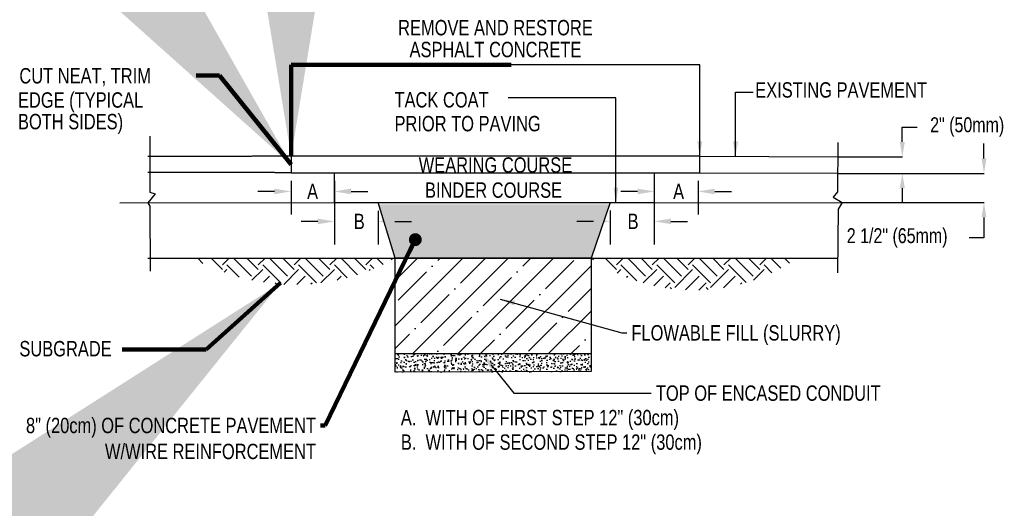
# Model space of a CAD drawing. Header units: inches. Extents: x 126 to 4421, y -327 to 2727.
# Tile 4 of 4: x 3683 to 4421, y 2131 to 2497. Entities that reach past the tile are written whole.
import ezdxf
from ezdxf import colors
from ezdxf.entities.mleader import LeaderData, LeaderLine
from ezdxf.enums import TextEntityAlignment as Align
from ezdxf.math import Vec2, Vec3

# ---------------------------------------------------------------- set-up
doc = ezdxf.new("R2010")
doc.units = ezdxf.units.IN
doc.header["$MEASUREMENT"] = 0
doc.linetypes.add('HIDDEN', pattern=[0.375, 0.25, -0.125])
doc.layers.add('DIMENSION', color=7, linetype='Continuous')
doc.styles.add('120', font='FSIMPLEX.SHX', dxfattribs={"width": 0.8, "height": 11.2})
doc.styles.get("Standard").update_dxf_attribs({"font": 'fsimplex.shx', "width": 0.8})
doc.dimstyles.get("Standard").update_dxf_attribs({"dimscale": 0, "dimtxt": 11.2, "dimasz": 11.2, "dimexe": 0.18, "dimexo": 0.0625, "dimgap": 0.09, "dimtad": 0, "dimtih": 1, "dimtoh": 1, "dimdec": 4, "dimzin": 0, "dimdsep": 46, "dimtxsty": '120', "dimcen": 0.09, "dimclre": 256, "dimclrt": 256, "dimadec": 0, "dimazin": 0, "dimtfac": 1, "dimtdec": 4, "dimtofl": 0, "dimtmove": 0, "dimatfit": 3, "dimfxl": 1, "dimtolj": 1, "dimtzin": 0, "dimarcsym": 0})

# ---------------------------------------------------------------- blocks, each defined once
blk = doc.blocks.new('*D4')
at = {"layer": 'Defpoints', "color": 0, "transparency": 16777216}
for p in [(4296.22, 2381.83), (4299.49, 2359.94), (4405.83, 2359.94)]:
    blk.add_point(p, dxfattribs=at)
at = {"layer": 'DIMENSION', "color": 0, "lineweight": -2, "transparency": 16777216}
for p, q in [((4405.83, 2393.03), (4405.83, 2404.23)), ((4405.83, 2348.74), (4405.83, 2333.45)), ((4405.83, 2333.45), (4394.63, 2333.45))]:
    blk.add_line(p, q, dxfattribs=at)
at = {"layer": 'DIMENSION', "lineweight": -2, "transparency": 16777216}
for p, q in [((4296.28, 2381.83), (4406.01, 2381.83)), ((4299.55, 2359.94), (4406.01, 2359.94))]:
    blk.add_line(p, q, dxfattribs=at)
at = {"layer": 'DIMENSION', "color": 0, "transparency": 16777216}
for points in [[(4403.97, 2393.03), (4407.7, 2393.03), (4405.83, 2381.83)], [(4403.97, 2348.74), (4407.7, 2348.74), (4405.83, 2359.94)]]:
    blk.add_solid(points, dxfattribs=at)
at = {"layer": 'DIMENSION', "transparency": 16777216, "insert": (4340.78, 2333.45), "char_height": 11.2, "attachment_point": 5, "style": '120'}
blk.add_mtext('\\A1;2 1/2" (65mm)', dxfattribs=at)
blk = doc.blocks.new('*D5')
at = {"layer": 'Defpoints', "color": 0, "transparency": 16777216}
for p in [(4296.27, 2394.14), (4296.22, 2381.83), (4344.65, 2381.83)]:
    blk.add_point(p, dxfattribs=at)
at = {"layer": 'DIMENSION', "color": 0, "lineweight": -2, "transparency": 16777216}
for p, q in [((4344.65, 2405.34), (4344.65, 2416.54)), ((4344.65, 2416.54), (4355.85, 2416.54)), ((4344.65, 2370.63), (4344.65, 2359.43))]:
    blk.add_line(p, q, dxfattribs=at)
at = {"layer": 'DIMENSION', "lineweight": -2, "transparency": 16777216}
for p, q in [((4296.34, 2394.14), (4344.83, 2394.14)), ((4296.28, 2381.83), (4344.83, 2381.83))]:
    blk.add_line(p, q, dxfattribs=at)
at = {"layer": 'DIMENSION', "color": 0, "transparency": 16777216}
for points in [[(4342.78, 2405.34), (4346.52, 2405.34), (4344.65, 2394.14)], [(4342.78, 2370.63), (4346.52, 2370.63), (4344.65, 2381.83)]]:
    blk.add_solid(points, dxfattribs=at)
at = {"layer": 'DIMENSION', "transparency": 16777216, "insert": (4393.27, 2416.54), "char_height": 11.2, "attachment_point": 5, "style": '120'}
blk.add_mtext('\\A1;2" (50mm)', dxfattribs=at)

msp = doc.modelspace()

# ---------------------------------------------------------------- hatches: boundary and pattern name
h = msp.add_hatch()
h.set_pattern_fill('ANSI35', color=256, scale=96)
h.paths.add_polyline_path([(3964.67828, 2318.35039), (4111.38058, 2318.2183), (4111.47788, 2246.82659), (3964.67828, 2246.62651)])
h = msp.add_hatch()
h.set_pattern_fill('AR-CONC', color=256, style=0)
h.set_pattern_definition([(50, (3556.7656, -174.3624), (7.172602, -0.627521), [0.75, -8.25]), (355, (3556.7656, -174.3624), (-1.387513, 7.521921), [0.6, -6.6]), (100.45144, (3557.363, -174.415), (5.785088, 6.8944), [0.637402, -7.011421]), (46.1842, (3556.766, -172.362), (10.672413, -1.655193), [1.125, -12.375]), (96.63564, (3557.655, -172.5), (9.34662, 9.741186), [0.956103, -10.517138]), (351.18416, (3556.766, -172.362), (9.34662, 9.741186), [0.9, -9.9]), (21, (3557.7656, -172.8624), (5.96907, -4.026189), [0.75, -8.25]), (326, (3557.7656, -172.8624), (2.433153, 7.2515), [0.6, -6.6]), (71.45144, (3558.263, -173.198), (8.402224, 3.225312), [0.637402, -7.011421]), (37.5, (3556.7656, -174.3624), (0.1215986, 3.3289385), [0, -6.52, 0, -6.7, 0, -6.625]), (7.5, (3556.7656, -174.3624), (2.6306954, 3.944117), [0, -3.82, 0, -6.37, 0, -2.525]), (327.5, (3554.5356, -174.3624), (5.3382244, -0.2255487), [0, -2.5, 0, -7.8, 0, -10.35]), (317.5, (3553.5356, -174.3624), (5.831862, 1.00105), [0, -3.25, 0, -5.18, 0, -7.35])])
h.paths.add_polyline_path([(3964.6764, 2246.62651), (4111.38058, 2246.82645), (4111.38058, 2233.26033), (3964.67828, 2232.87415)])
at = {"layer": 'DIMENSION'}
h = msp.add_hatch(dxfattribs=at)
h.set_pattern_fill('AR-CONC', color=256, style=0)
h.set_pattern_definition([(50, (2935.6184, 2538.013), (7.172602, -0.62752), [0.75, -8.25]), (355, (2935.6184, 2538.013), (-1.387513, 7.52192), [0.6, -6.6]), (100.4514, (2936.216, 2537.9606), (5.785094, 6.894395), [0.6374, -7.01142]), (46.1842, (2935.618, 2540.013), (10.67241, -1.65519), [1.125, -12.375]), (96.6356, (2936.508, 2539.875), (9.34663, 9.74118), [0.9561, -10.51713]), (351.1842, (2935.618, 2540.013), (9.34662, 9.74119), [0.9, -9.9]), (21, (2936.6184, 2539.513), (5.96907, -4.02619), [0.75, -8.25]), (326, (2936.6184, 2539.513), (2.433153, 7.2515), [0.6, -6.6]), (71.4514, (2937.116, 2539.1774), (8.402226, 3.225305), [0.6374, -7.01142]), (37.5, (2935.6184, 2538.013), (0.1215986, 3.3289385), [0, -6.52, 0, -6.7, 0, -6.625]), (7.5, (2935.6184, 2538.013), (2.630695, 3.944117), [0, -3.82, 0, -6.37, 0, -2.525]), (327.5, (2933.3884, 2538.013), (5.3382244, -0.225549), [0, -2.5, 0, -7.8, 0, -10.35]), (317.5, (2932.3884, 2538.013), (5.831862, 1.00105), [0, -3.25, 0, -5.18, 0, -7.35])])
h.paths.add_polyline_path([(4125.72186, 2358.69939), (3951.7675, 2358.65857), (3965.37685, 2317.73696), (4111.09524, 2317.92612)])
h = msp.add_hatch(dxfattribs=at)
h.set_pattern_fill('EARTH', color=256, scale=75.913565, angle=45, style=0)
h.set_pattern_definition([(45, (-89217.326, 26763.932), (2e-15, 26.8394983), [18.978391, -18.978391]), (45, (-89222.359, 26768.965), (2e-15, 26.8394983), [18.978391, -18.978391]), (45, (-89227.391, 26773.997), (2e-15, 26.8394983), [18.978391, -18.978391]), (135, (-89227.391, 26777.352), (-26.8394983, 3e-15), [18.978391, -18.978391]), (135, (-89222.359, 26782.384), (-26.8394983, 3e-15), [18.978391, -18.978391]), (135, (-89217.326, 26787.417), (-26.8394983, 3e-15), [18.978391, -18.978391])])
edge = h.paths.add_edge_path()
edge.add_line((3964.67828, 2318.2183), (3813.13383, 2318.31782))
edge.add_arc((3888.99472, 2453.28216), 154.82328, 240.66048692, 299.26426126)
edge = h.paths.add_edge_path()
edge.add_line((4111.38058, 2318.2183), (4111.39153, 2318.20943))
edge.add_arc((4188.59678, 2431.0417), 136.71786, 235.61819288, 304.388388)
edge.add_line((4265.81499, 2318.2183), (4111.38058, 2318.2183))

# ---------------------------------------------------------------- linework, layer by layer
for p, q in [((3886.7008, 2376.30592), (3886.7008, 2350.98088)), ((3919.13566, 2376.30592), (3919.13566, 2350.98088)), ((3874.2208, 2368.26088), (3861.7408, 2368.26088)), ((3931.61566, 2368.26088), (3944.09566, 2368.26088)), ((3919.13566, 2353.84838), (3919.13566, 2328.52345)), ((3951.86596, 2353.85606), (3951.86596, 2328.52345)), ((3906.65566, 2345.80345), (3894.17566, 2345.80345)), ((3964.34596, 2345.80345), (3976.82596, 2345.80345)), ((4113.34031, 2345.85183), (4100.86031, 2345.85183))]:
    msp.add_line(p, q)
for points in [[(3780.93058, 2409.70617), (3780.93058, 2367.82909), (3784.76459, 2366.4432), (3779.22177, 2359.81556), (3780.93058, 2357.33685), (3781.03662, 2308.61747)], [(3779.22177, 2318.2183), (3964.67828, 2318.2183)], [(3779.22177, 2318.2183), (3964.67828, 2318.2183)], [(3964.6764, 2246.62651), (4111.38058, 2246.82645), (4111.38058, 2233.26033), (3964.67828, 2232.87415), (3964.6764, 2246.62651)]]:
    msp.add_lwpolyline(points)
at = {"linetype": 'HIDDEN'}
for points in [[(3886.7008, 2394.61153), (3779.13688, 2394.46784)], [(3886.7008, 2394.61153), (3779.13688, 2394.46784)], [(3886.7008, 2382.30592), (3779.11063, 2382.54277)], [(3886.7008, 2382.30592), (3779.11063, 2382.54277)]]:
    msp.add_lwpolyline(points, dxfattribs=at)
msp.add_lwpolyline([(3964.67828, 2318.35039), (4111.38058, 2318.2183), (4111.47788, 2246.82659), (3964.67828, 2246.62651)], close=True)
for points in [[(3874.2208, 2370.34088), (3874.2208, 2366.18088), (3886.7008, 2368.26088)], [(3931.61566, 2370.34088), (3931.61566, 2366.18088), (3919.13566, 2368.26088)], [(3906.65566, 2347.88345), (3906.65566, 2343.72345), (3919.13566, 2345.80345)], [(3964.34596, 2347.88345), (3964.34596, 2343.72345), (3951.86596, 2345.80345)]]:
    msp.add_solid(points)
at = {"layer": 'DIMENSION'}
for p, q in [((4191.65093, 2376.31365), (4191.65093, 2350.98088)), ((4146.25562, 2368.26088), (4133.77562, 2368.26088)), ((4204.13093, 2368.26088), (4216.61093, 2368.26088)), ((4125.82031, 2353.89687), (4125.82031, 2328.57183)), ((4171.21562, 2345.85183), (4183.69562, 2345.85183))]:
    msp.add_line(p, q, dxfattribs=at)
for points in [[(4296.32176, 2404.88636), (4296.15335, 2368.00823), (4292.92813, 2363.98004), (4299.49181, 2359.93762), (4296.69598, 2354.96688), (4296.00549, 2307.33174)], [(4296.32176, 2404.88636), (4296.15335, 2368.00823), (4292.92813, 2363.98004), (4299.49181, 2359.93762), (4296.69598, 2354.96688), (4296.00549, 2307.33174)], [(4192.87973, 2394.61153), (4296.27268, 2394.13937)], [(4192.87973, 2394.61153), (4296.27268, 2394.13937)], [(4158.73562, 2382.30592), (4158.73562, 2328.52345)], [(4192.87973, 2382.30592), (4296.21649, 2381.83402)], [(4192.87973, 2382.30592), (4296.21649, 2381.83402)], [(3758.3397, 2359.81066), (4299.49181, 2359.93762)], [(4111.38058, 2318.2183), (4296.16329, 2318.2183)]]:
    msp.add_lwpolyline(points, dxfattribs=at)
for points in [[(3886.7008, 2382.30592), (4192.87973, 2382.30592), (4192.87973, 2394.61153), (3886.7008, 2394.61153)], [(3886.7008, 2382.30592), (4192.87973, 2382.30592), (4192.87973, 2394.61153), (3886.7008, 2394.61153)], [(3919.13566, 2382.30592), (4158.73562, 2382.30592), (4158.73562, 2359.9046), (3919.13566, 2359.84838)], [(3919.13566, 2382.30592), (4158.73562, 2382.30592), (4158.73562, 2359.9046), (3919.13566, 2359.84838)], [(3951.86596, 2359.85606), (4125.82031, 2359.89687), (4111.38058, 2318.2183), (3964.71905, 2318.2183)]]:
    msp.add_lwpolyline(points, close=True, dxfattribs=at)
for points in [[(4146.25562, 2370.34088), (4146.25562, 2366.18088), (4158.73562, 2368.26088)], [(4204.13093, 2370.34088), (4204.13093, 2366.18088), (4191.65093, 2368.26088)], [(4113.34031, 2347.93183), (4113.34031, 2343.77183), (4125.82031, 2345.85183)], [(4171.21562, 2347.93183), (4171.21562, 2343.77183), (4158.73562, 2345.85183)]]:
    msp.add_solid(points, dxfattribs=at)

# ---------------------------------------------------------------- texts
at = {"style": '120', "width": 0.8}
for s, p in [('ASPHALT CONCRETE', (4039.79027, 2468.85125)), ('WEARING COURSE', (4039.79027, 2382.30592)), ('BINDER COURSE', (4038.36267, 2363.50842))]:
    msp.add_text(s, height=11.52, dxfattribs=at).set_placement(p, align=Align.CENTER)
for s, p in [('CUT NEAT, TRIM', (3683.0578, 2449.16701)), ('EDGE (TYPICAL', (3682.02641, 2431.02016)), ('TACK COAT', (3964.14607, 2431.18022)), ('BOTH SIDES)', (3682.02641, 2414.83205)), ('PRIOR TO PAVING', (3964.14607, 2413.31661)), ('SUBGRADE', (3683.0578, 2244.67317))]:
    msp.add_text(s, height=11.52, dxfattribs=at).set_placement(p)
at = {"width": 0.8}
for s, p in [('A', (3898.63657, 2362.50088)), ('B', (3933.62509, 2340.04345))]:
    msp.add_text(s, height=11.52, dxfattribs=at).set_placement(p)
at = {"style": '120', "width": 0.8}
for s, p in [('8" (20cm) OF CONCRETE PAVEMENT ', (3908.76683, 2192.90179)), ('W/WIRE REINFORCEMENT ', (3908.76683, 2173.45687))]:
    msp.add_text(s, height=11.52, dxfattribs=at).set_placement(p, align=Align.MIDDLE_RIGHT)
at = {"layer": 'DIMENSION', "style": '120', "width": 0.8}
msp.add_text('REMOVE AND RESTORE', height=11.52, dxfattribs=at).set_placement((4039.79027, 2485.23477), align=Align.CENTER)
for s, p in [('EXISTING PAVEMENT', (4234.43045, 2438.55678)), ('A.  WITH OF FIRST STEP 12" (30cm)', (3968.89811, 2193.05785)), ('B.  WITH OF SECOND STEP 12" (30cm)', (3968.92805, 2174.68865))]:
    msp.add_text(s, height=11.52, dxfattribs=at).set_placement(p)
at = {"layer": 'DIMENSION', "width": 0.8}
for s, p in [('A', (4172.91089, 2362.50088)), ('B', (4138.80962, 2340.09183))]:
    msp.add_text(s, height=11.52, dxfattribs=at).set_placement(p)
at = {"layer": 'DIMENSION', "style": '120', "width": 0.8}
msp.add_text(' FLOWABLE FILL (SLURRY)', height=11.52, dxfattribs=at).set_placement((4138.24529, 2262.30652), align=Align.MIDDLE_LEFT)

# ---------------------------------------------------------------- dimensions: what is measured, and where the dimension line sits
at = {"layer": 'DIMENSION'}
for base, p1, p2, text, picture, middle in [((4344.65085, 2381.83402), (4296.27268, 2394.13937), (4296.21649, 2381.83402), '2" (50mm)', '*D5', (4393.27418, 2416.53937)), ((4405.83395, 2359.93762), (4296.21649, 2381.83402), (4299.49181, 2359.93762), '2 1/2" (65mm)', '*D4', (4340.78395, 2333.45101))]:
    dim = msp.add_linear_dim(base=base, p1=p1, p2=p2, angle=90, text=text, dimstyle='Standard', override={"dimscale": 1}, dxfattribs=at)
    dim.commit()
    dim.dimension.update_dxf_attribs({"geometry": picture, "text_midpoint": middle, "dimtype": 160})

# ---------------------------------------------------------------- leaders
for points, override in [([(3886.7008, 2394.61153), (3886.7008, 2463.12414), (4051.49626, 2463.12414)], {"dimscale": 96, "dimdec": 0, "dimlunit": 4, "dimclrd": 256, "dimclre": 256, "dimclrt": 256, "dimtdec": 0, "dimlwd": 65535, "dimlwe": 65535}), ([(3886.7008, 2388.45873), (3832.968, 2455.16261), (3815.57842, 2455.16261)], {"dimscale": 96, "dimdec": 0, "dimlunit": 4, "dimclrd": 256, "dimclre": 256, "dimclrt": 256, "dimtdec": 0, "dimlwd": 65535, "dimlwe": 65535}), ([(3979.74025, 2332.163), (3912.13088, 2192.90179), (3908.76683, 2192.90179)], {"dimscale": 96, "dimasz": 0.1, "dimdec": 0, "dimlunit": 4, "dimclrd": 256, "dimclre": 256, "dimclrt": 256, "dimtdec": 0, "dimldrblk": 'Dot', "dimlwd": 65535, "dimlwe": 65535}), ([(3878.82833, 2299.72956), (3822.95428, 2249.70917), (3760.06262, 2249.70917)], {"dimscale": 96, "dimdec": 0, "dimlunit": 4, "dimclrd": 256, "dimclre": 256, "dimclrt": 256, "dimtdec": 0, "dimlwd": 65535, "dimlwe": 65535})]:
    msp.add_leader(points, dimstyle='Standard', override=override)
for points in [[(4192.87973, 2394.61153), (4192.87973, 2463.12414), (4051.49626, 2463.12414)], [(4219.69318, 2394.48908), (4219.69318, 2442.65134), (4232.79248, 2442.65134)], [(4130.06604, 2359.89787), (4130.06604, 2438.42339), (4049.38934, 2438.42339)], [(4043.30753, 2287.53724), (4134.49278, 2262.30652), (4138.24529, 2262.30652)]]:
    msp.add_leader(points, dimstyle='Standard', override={"dimscale": 1}, dxfattribs=at)
ml = msp.add_multileader_mtext('Standard', dxfattribs=at)
ml.set_content(' TOP OF ENCASED CONDUIT', color=256)
ml.set_leader_properties(color=256, linetype='ByLayer', lineweight=-1)
ml.build(insert=Vec2(0, 0))
ml.multileader.update_dxf_attribs({"text_right_attachment_type": 6, "dogleg_length": 0.36, "arrow_head_size": 12})
ctx = ml.context
ctx.base_point, ctx.char_height, ctx.arrow_head_size, ctx.landing_gap_size, ctx.plane_origin = Vec3(4156.4887, 2217.14514), 11.52, 12, 0.09, Vec3(4048.21906, 2201.15068)
ctx.right_attachment = 6
notes = []
notes.append((ctx, [(0, (1, 1, 0), (4156.1287, 2217.14514), (1, 0), 0.36, [(0, [(4029.85392, 2246.62584), (4053.63936, 2217.14514)], 0, [])])]))
ctx.mtext.insert, ctx.mtext.flow_direction = Vec3(4156.5787, 2222.90514), 5
for ctx, leaders in notes:
    for number, flags, end, landing, length, lines in leaders:
        leader = LeaderData()
        leader.index, (leader.has_last_leader_line, leader.has_dogleg_vector, leader.attachment_direction) = number, flags
        leader.last_leader_point, leader.dogleg_vector, leader.dogleg_length = Vec3(end), Vec3(landing), length
        for number, points, colour, breaks in lines:
            line = LeaderLine()
            line.index, line.vertices, line.color, line.breaks = number, Vec3.list(points), colors.encode_raw_color(colour), breaks
            leader.lines.append(line)
        ctx.leaders.append(leader)

doc.saveas('drawing.dxf')
